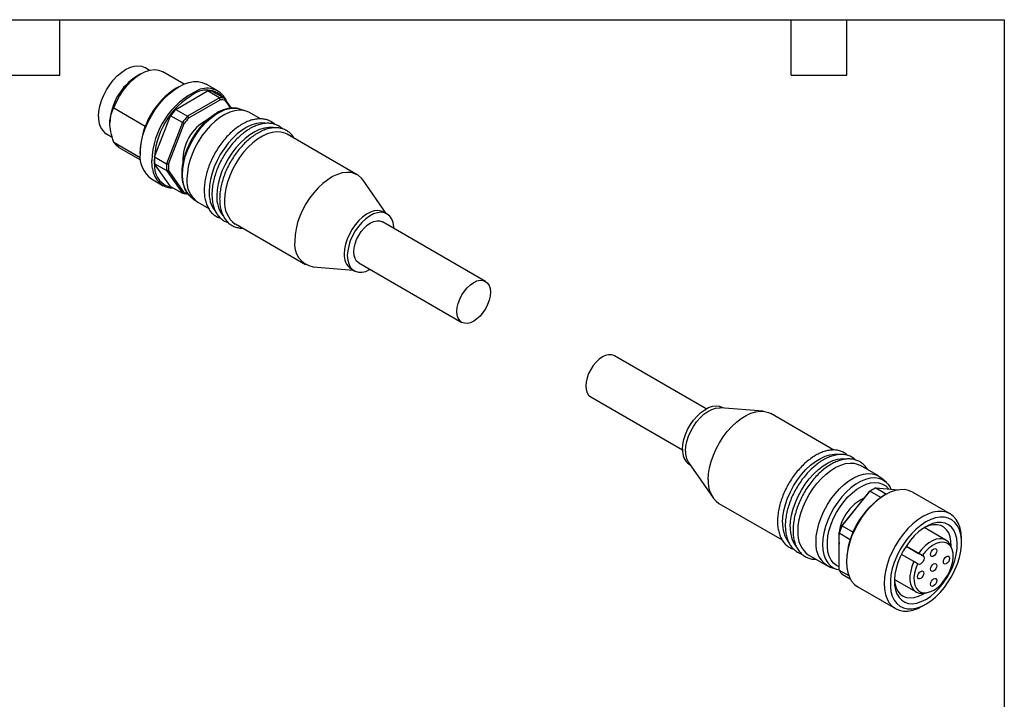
# Model space of a CAD drawing. Header units: millimetres. Extents: x 6 to 273, y 6 to 210.
# Tile 5 of 5: x 138 to 273, y 116 to 210. Entities that reach past the tile are written whole.
import ezdxf

# ---------------------------------------------------------------- set-up
doc = ezdxf.new("R2010")
doc.units = ezdxf.units.MM
doc.linetypes.add('SLD-Solid', pattern=[0])
doc.layers.add('TEXT', color=140, linetype='SLD-Solid', lineweight=25)

msp = doc.modelspace()

# ---------------------------------------------------------------- linework, layer by layer
for p, q in [((155.81, 202.61), (155.17, 202.98)), ((154.63, 202.13), (154.1, 201.82)), ((160.58, 200.72), (157.63, 202.42)), ((159.83, 200.35), (159.48, 200.15)), ((165.21, 199.78), (163.58, 200.72)), ((159.41, 197.25), (163.79, 199.78)), ((165.42, 198.84), (161.04, 196.31)), ((161.21, 196.09), (165.52, 198.58)), ((161.6, 199.17), (161.38, 199.03)), ((165.42, 198.84), (163.79, 199.78)), ((164.48, 199.72), (166.11, 198.78)), ((167.06, 197.43), (166.11, 198.78)), ((166.15, 198.52), (166.93, 197.41)), ((150.92, 197.46), (155.25, 194.96)), ((159.41, 197.25), (161.04, 196.31)), ((169.06, 197.03), (168.21, 197.31)), ((156.52, 190.74), (158.71, 196.39)), ((160.34, 195.45), (158.71, 196.39)), ((171.04, 195.95), (169.53, 196.83)), ((160.34, 195.45), (158.15, 189.8)), ((158.43, 189.75), (160.59, 195.31)), ((149.92, 193.89), (150.7, 193.44)), ((184.31, 188.29), (174.69, 193.85)), ((154.55, 190.62), (150.92, 192.71)), ((151.63, 192.03), (154.58, 190.33)), ((154.53, 191.57), (154.53, 191.17)), ((156.52, 190.74), (158.15, 189.8)), ((158.71, 186.7), (156.52, 189.81)), ((158.15, 188.87), (156.52, 189.81)), ((156.08, 187.73), (157.71, 186.79)), ((158.15, 188.87), (160.34, 185.76)), ((160.59, 185.85), (158.43, 188.92)), ((158.71, 186.7), (160.34, 185.76)), ((188.26, 183.01), (185.12, 187.54)), ((161.36, 185.43), (162.02, 184.83)), ((162.43, 184.53), (163.94, 183.66)), ((188.39, 182.94), (187.96, 183.19)), ((167.6, 181.55), (177.21, 176)), ((201.9, 173.69), (187.76, 181.86)), ((178.27, 175.67), (183.76, 175.22)), ((184.51, 176.23), (198.65, 168.06)), ((183.46, 175.39), (183.89, 175.15)), ((232.17, 156.22), (219.58, 163.49)), ((216.33, 157.86), (228.92, 150.59)), ((239.96, 155.88), (234.1, 156.37)), ((234.47, 156.34), (234.35, 156.41)), ((249.66, 150.57), (241.02, 155.56)), ((229.76, 148.85), (233.11, 144.01)), ((229.85, 148.61), (229.97, 148.54)), ((255.8, 147.02), (253.33, 148.45)), ((256.88, 146.12), (256.22, 146.72)), ((256.95, 146.05), (256.88, 146.12)), ((254.51, 144.86), (250.77, 140.21)), ((250.81, 140.19), (254.61, 144.91)), ((256.1, 144.05), (254.61, 144.91)), ((255.01, 145.16), (254.87, 145.08)), ((255.41, 145.38), (256.88, 144.53)), ((255.41, 145.38), (258.49, 145.1)), ((265.62, 141.82), (260.45, 144.8)), ((233.92, 143.26), (242.58, 138.26)), ((251.93, 138.28), (250.41, 139.16)), ((250.41, 134.1), (250.41, 139.16)), ((250.81, 140.19), (252.34, 139.31)), ((265.05, 138.22), (262.08, 139.93)), ((267.17, 137.9), (267.17, 138.39)), ((259.58, 137.39), (261.3, 136.4)), ((261.9, 136.05), (259.58, 137.39)), ((265.87, 137.03), (265.71, 137.43)), ((246.23, 136.16), (248.7, 134.73)), ((260.65, 135.28), (258.93, 136.27)), ((261.8, 136.11), (261.9, 136.05)), ((249.17, 134.52), (250.02, 134.25)), ((249.99, 134.26), (250.41, 134.16)), ((250.41, 134.1), (251.72, 133.35)), ((261.25, 134.93), (261.15, 134.99)), ((251.93, 132.89), (250.81, 133.53)), ((257.98, 132.83), (260.95, 131.12)), ((252.96, 131.81), (258.12, 128.83)), ((261.96, 130.95), (262.39, 131)), ((261.87, 130.83), (262.08, 130.96)), ((261.87, 129.2), (262.29, 129.45))]:
    msp.add_line(p, q)
at = {"flags": 128}
for points in [[(148.84, 196.29), (148.88, 196.99), (149.02, 197.72), (149.24, 198.47), (149.54, 199.22), (149.92, 199.95), (150.37, 200.64), (150.86, 201.28), (151.4, 201.85), (151.97, 202.33), (152.55, 202.72), (153.13, 203), (153.7, 203.17), (154.23, 203.23), (154.73, 203.16), (155.17, 202.98)], [(150.92, 197.46), (151.28, 198.28), (151.71, 199.09), (152.21, 199.85), (152.76, 200.55), (153.36, 201.17), (153.99, 201.7), (154.63, 202.13), (155.28, 202.44), (155.91, 202.64), (156.5, 202.71), (157.06, 202.65), (157.56, 202.47), (157.63, 202.42)], [(154.53, 191.17), (154.57, 191.99), (154.71, 192.86), (154.93, 193.74), (155.24, 194.64), (155.62, 195.53), (156.08, 196.39), (156.6, 197.22), (157.18, 198), (157.8, 198.71), (158.46, 199.35), (159.14, 199.9), (159.83, 200.35), (160.52, 200.7), (161.2, 200.94), (161.86, 201.06), (162.48, 201.06), (163.06, 200.95), (163.58, 200.72)], [(161.36, 185.43), (161.04, 185.78), (160.73, 186.29), (160.51, 186.88), (160.38, 187.56), (160.33, 188.3), (160.38, 189.09), (160.51, 189.93), (160.73, 190.78), (161.04, 191.64), (161.43, 192.49), (161.88, 193.32), (162.4, 194.1), (162.97, 194.83), (163.58, 195.49), (164.22, 196.07), (164.88, 196.56), (165.55, 196.94), (166.21, 197.22), (166.85, 197.38), (167.46, 197.43), (168.03, 197.36), (168.21, 197.31)], [(169.53, 196.83), (169.22, 196.98), (168.68, 197.12), (168.1, 197.16), (167.47, 197.07), (166.82, 196.88), (166.15, 196.57), (165.48, 196.15), (164.82, 195.64), (164.18, 195.05), (163.57, 194.37), (163.01, 193.62), (162.49, 192.83), (162.04, 192), (161.66, 191.14), (161.36, 190.27), (161.14, 189.41), (161.01, 188.58), (160.96, 187.78)], [(171.69, 195.37), (171.14, 195.4), (170.51, 195.32), (169.86, 195.12), (169.19, 194.81), (168.52, 194.4), (167.86, 193.89), (167.22, 193.29), (166.61, 192.61), (166.05, 191.87), (165.53, 191.07), (165.08, 190.24), (164.7, 189.38), (164.4, 188.52), (164.18, 187.66), (164.05, 186.82), (164, 186.02)], [(172.76, 194.76), (172.2, 194.79), (171.57, 194.7), (170.92, 194.51), (170.25, 194.2), (169.58, 193.79), (168.92, 193.28), (168.28, 192.68), (167.67, 192), (167.11, 191.26), (166.59, 190.46), (166.14, 189.63), (165.76, 188.77), (165.46, 187.9), (165.24, 187.05), (165.11, 186.21), (165.06, 185.41)], [(174.69, 193.85), (174.39, 194), (173.85, 194.14), (173.26, 194.18), (172.63, 194.09), (171.98, 193.9), (171.31, 193.59), (170.64, 193.18), (169.98, 192.66), (169.34, 192.07), (168.73, 191.39), (168.17, 190.65), (167.66, 189.85), (167.21, 189.02), (166.83, 188.16), (166.52, 187.29), (166.3, 186.43), (166.17, 185.6), (166.12, 184.8)], [(151.63, 192.03), (151.28, 192.3), (150.92, 192.71)], [(156.25, 189.14), (156.2, 189.45), (156.15, 190.23)], [(185.12, 187.54), (184.9, 187.82), (184.49, 188.18), (184, 188.44), (183.46, 188.59), (182.88, 188.62), (182.25, 188.54), (181.6, 188.34), (180.93, 188.04), (180.26, 187.62), (179.6, 187.11), (178.96, 186.51), (178.35, 185.84), (177.78, 185.09), (177.27, 184.3), (176.82, 183.46), (176.44, 182.61), (176.14, 181.74), (175.92, 180.88), (175.79, 180.05), (175.74, 179.25)], [(187.96, 183.19), (187.6, 183.33), (187.14, 183.4), (186.64, 183.34), (186.12, 183.17), (185.58, 182.88), (185.04, 182.49), (184.53, 182.01), (184.04, 181.45), (183.61, 180.83), (183.24, 180.17), (182.93, 179.48), (182.71, 178.78), (182.58, 178.1), (182.53, 177.45)], [(189.32, 180.96), (189.31, 181.18), (189.22, 181.75), (189.04, 182.23), (188.77, 182.62), (188.43, 182.91), (188.03, 183.09), (187.57, 183.15), (187.07, 183.09), (186.54, 182.92), (186, 182.64), (185.47, 182.25), (184.95, 181.77), (184.47, 181.21), (184.03, 180.59), (183.66, 179.92), (183.36, 179.23), (183.14, 178.54), (183, 177.85), (182.95, 177.21)], [(184.51, 176.23), (184.51, 176.23), (184.23, 176.47), (184.01, 176.8), (183.88, 177.22), (183.84, 177.72), (183.88, 178.26), (184.01, 178.83), (184.23, 179.41), (184.51, 179.98), (184.86, 180.51), (185.26, 180.99), (185.69, 181.39), (186.14, 181.7), (186.58, 181.9), (187.02, 182), (187.41, 181.99), (187.76, 181.86)], [(182.95, 177.21), (183, 176.61), (183.14, 176.09), (183.36, 175.65), (183.66, 175.31), (184.03, 175.07), (184.47, 174.95), (184.95, 174.95), (185.47, 175.06), (186, 175.29), (186.07, 175.33)], [(200.28, 168.23), (199.83, 168.02), (199.4, 167.92), (199, 167.94), (198.65, 168.06), (198.37, 168.3), (198.15, 168.64), (198.02, 169.06), (197.98, 169.55), (198.02, 170.1), (198.15, 170.67), (198.37, 171.25), (198.65, 171.82), (199, 172.35), (199.4, 172.82), (199.83, 173.22), (200.28, 173.53), (200.73, 173.74), (201.16, 173.84), (201.55, 173.82), (201.9, 173.69), (202.19, 173.46), (202.4, 173.12), (202.53, 172.7), (202.58, 172.21), (202.53, 171.66), (202.4, 171.09), (202.19, 170.51), (201.9, 169.94), (201.55, 169.41), (201.16, 168.93), (200.73, 168.53), (200.28, 168.23)], [(217.96, 163.33), (217.51, 163.02), (217.08, 162.62), (216.68, 162.14), (216.33, 161.61), (216.04, 161.05), (215.83, 160.46), (215.7, 159.89), (215.66, 159.35), (215.7, 158.85), (215.83, 158.43), (216.04, 158.1), (216.33, 157.86), (216.33, 157.86)], [(228.92, 150.67), (228.96, 151.32), (229.1, 152), (229.32, 152.7), (229.62, 153.39), (230, 154.05), (230.43, 154.68), (230.91, 155.23), (231.43, 155.71), (231.96, 156.1), (232.5, 156.39), (233.03, 156.56), (233.53, 156.62), (233.99, 156.56), (234.35, 156.41)], [(229.34, 150.43), (229.39, 151.08), (229.52, 151.76), (229.74, 152.45), (230.05, 153.14), (230.42, 153.81), (230.85, 154.43), (231.34, 154.99), (231.85, 155.47), (232.39, 155.86), (232.93, 156.14), (233.45, 156.32), (233.95, 156.37), (234.1, 156.37)], [(232.45, 146.51), (232.5, 147.31), (232.63, 148.14), (232.85, 149), (233.15, 149.87), (233.53, 150.73), (233.98, 151.56), (234.49, 152.36), (235.06, 153.1), (235.67, 153.78), (236.31, 154.37), (236.97, 154.89), (237.64, 155.3), (238.31, 155.61), (238.96, 155.8), (239.59, 155.89), (240.17, 155.85), (240.71, 155.71), (241.02, 155.56)], [(242.63, 140.63), (242.68, 141.43), (242.81, 142.27), (243.03, 143.12), (243.33, 143.99), (243.71, 144.85), (244.16, 145.68), (244.68, 146.48), (245.24, 147.22), (245.85, 147.9), (246.49, 148.5), (247.15, 149.01), (247.82, 149.42), (248.49, 149.73), (249.14, 149.93), (249.77, 150.01), (250.36, 149.98), (250.41, 149.97)], [(243.69, 140.02), (243.74, 140.82), (243.87, 141.65), (244.09, 142.51), (244.4, 143.38), (244.77, 144.24), (245.22, 145.07), (245.74, 145.87), (246.3, 146.61), (246.91, 147.29), (247.55, 147.88), (248.21, 148.4), (248.88, 148.81), (249.55, 149.12), (250.2, 149.31), (250.83, 149.4), (251.42, 149.36), (251.47, 149.35)], [(244.76, 139.41), (244.8, 140.2), (244.93, 141.04), (245.15, 141.9), (245.46, 142.77), (245.84, 143.62), (246.29, 144.46), (246.8, 145.25), (247.36, 146), (247.97, 146.67), (248.61, 147.27), (249.27, 147.78), (249.94, 148.2), (250.61, 148.5), (251.26, 148.7), (251.89, 148.78), (252.48, 148.75), (253.02, 148.6), (253.33, 148.45)], [(247.23, 137.98), (247.27, 138.78), (247.41, 139.61), (247.63, 140.47), (247.93, 141.34), (248.31, 142.19), (248.76, 143.03), (249.27, 143.82), (249.84, 144.57), (250.45, 145.24), (251.09, 145.84), (251.75, 146.35), (252.42, 146.77), (253.09, 147.07), (253.74, 147.27), (254.36, 147.35), (254.95, 147.32), (255.49, 147.17), (255.97, 146.91), (256.22, 146.72)], [(256.88, 146.12), (256.81, 146.18), (256.35, 146.48), (255.84, 146.67), (255.27, 146.74), (254.65, 146.69), (254.01, 146.53), (253.35, 146.25), (252.69, 145.87), (252.02, 145.38), (251.38, 144.8), (250.77, 144.14), (250.2, 143.41), (249.68, 142.63), (249.23, 141.8), (248.85, 140.95), (248.54, 140.09), (248.32, 139.24), (248.18, 138.41), (248.13, 137.61), (248.18, 136.87), (248.32, 136.19), (248.54, 135.6), (248.85, 135.09), (249.23, 134.68), (249.68, 134.38), (249.99, 134.26)], [(250.41, 134.56), (250.05, 134.74), (249.64, 135.07), (249.31, 135.49), (249.05, 136.01), (248.87, 136.61), (248.79, 137.29), (248.79, 138.02), (248.87, 138.79), (249.05, 139.59), (249.31, 140.41), (249.64, 141.22), (250.05, 142.02), (250.52, 142.78), (251.04, 143.49), (251.61, 144.14), (252.21, 144.71), (252.84, 145.2), (253.47, 145.59), (254.1, 145.88), (254.71, 146.06), (255.3, 146.12), (255.85, 146.07), (256.35, 145.91), (256.79, 145.64), (257.16, 145.26), (257.19, 145.22)], [(260.45, 144.8), (259.93, 145.03), (259.36, 145.14), (258.73, 145.13), (258.08, 145.01), (257.4, 144.78), (256.71, 144.43), (256.01, 143.98), (255.33, 143.43), (254.68, 142.79), (254.05, 142.08), (253.48, 141.3), (252.96, 140.47), (252.5, 139.6), (252.11, 138.71), (251.81, 137.82), (251.58, 136.93), (251.45, 136.07), (251.4, 135.24), (251.45, 134.47), (251.58, 133.76), (251.81, 133.13), (252.11, 132.59), (252.5, 132.15), (252.96, 131.81), (252.96, 131.81)], [(267.17, 138.39), (267.12, 139.16), (266.99, 139.87), (266.77, 140.5), (266.46, 141.04), (266.07, 141.48), (265.62, 141.82), (265.1, 142.05), (264.52, 142.16), (263.9, 142.15), (263.24, 142.03), (262.56, 141.8), (261.87, 141.45), (261.17, 141), (260.49, 140.45), (259.84, 139.81), (259.22, 139.1), (258.64, 138.32), (258.12, 137.49), (257.66, 136.62), (257.27, 135.73), (256.97, 134.84), (256.74, 133.95), (256.61, 133.09), (256.56, 132.26), (256.61, 131.49), (256.74, 130.78), (256.97, 130.15), (257.27, 129.61), (257.66, 129.17), (258.12, 128.83), (258.64, 128.6), (259.22, 128.49), (259.84, 128.49), (260.49, 128.62), (261.17, 128.85), (261.87, 129.2), (261.87, 129.2)], [(262.29, 129.45), (262.96, 129.88), (263.61, 130.41), (264.24, 131.03), (264.83, 131.73), (265.37, 132.49), (265.86, 133.29), (266.28, 134.13), (266.62, 134.99), (266.89, 135.85), (267.07, 136.69), (267.16, 137.5), (267.16, 138.27), (267.07, 138.98), (266.89, 139.62), (266.62, 140.17), (266.28, 140.63), (265.86, 140.98), (265.37, 141.23), (264.83, 141.36), (264.24, 141.37), (263.61, 141.26), (262.96, 141.04), (262.29, 140.71), (261.63, 140.28), (260.97, 139.74), (260.35, 139.12), (259.76, 138.43), (259.21, 137.67), (258.73, 136.87), (258.31, 136.03), (257.96, 135.17), (257.69, 134.31), (257.51, 133.47), (257.42, 132.65), (257.42, 131.88), (257.51, 131.18), (257.69, 130.54), (257.96, 129.99), (258.31, 129.53), (258.73, 129.18), (259.21, 128.93), (259.76, 128.8), (260.35, 128.79), (260.97, 128.89), (261.63, 129.11), (262.29, 129.45)], [(262.29, 130.1), (262.92, 130.51), (263.53, 131.03), (264.12, 131.63), (264.67, 132.3), (265.17, 133.03), (265.61, 133.81), (265.97, 134.61), (266.26, 135.42), (266.46, 136.23), (266.58, 137.01), (266.6, 137.75), (266.53, 138.43), (266.37, 139.04), (266.13, 139.57), (265.8, 140), (265.4, 140.33), (264.93, 140.54), (264.4, 140.64), (263.83, 140.62), (263.23, 140.48), (262.61, 140.23), (261.98, 139.87), (261.35, 139.4), (260.75, 138.84), (260.18, 138.2), (259.66, 137.5), (259.19, 136.74), (258.78, 135.95), (258.46, 135.14), (258.21, 134.33), (258.05, 133.54), (257.98, 132.77), (258, 132.06), (258.12, 131.41), (258.32, 130.84), (258.61, 130.36), (258.98, 129.98), (259.41, 129.71), (259.91, 129.55), (260.46, 129.51), (261.05, 129.59), (261.66, 129.79), (262.29, 130.1)], [(265.75, 137.32), (265.75, 137.4), (265.73, 138.07), (265.62, 138.68), (265.42, 139.21), (265.13, 139.65), (264.77, 139.99), (264.34, 140.22), (263.85, 140.33), (263.32, 140.33), (262.75, 140.21), (262.16, 139.97), (262.08, 139.93)], [(261.15, 134.99), (260.9, 134.34), (260.74, 133.7), (260.66, 133.09), (260.68, 132.53), (260.79, 132.03), (260.99, 131.61), (261.27, 131.29), (261.62, 131.08), (262.03, 130.99), (262.48, 131.02), (262.97, 131.17), (263.47, 131.42), (263.96, 131.79), (264.44, 132.24), (264.87, 132.78), (265.26, 133.37), (265.58, 133.99), (265.82, 134.64), (265.98, 135.28), (266.04, 135.89), (266.02, 136.45), (265.9, 136.94), (265.7, 137.35), (265.41, 137.66), (265.06, 137.86), (264.64, 137.94), (264.18, 137.91), (263.7, 137.75), (263.2, 137.49), (262.7, 137.11), (262.23, 136.65), (261.8, 136.11)], [(265.71, 137.43), (265.62, 137.62), (265.36, 137.98), (265.03, 138.23), (264.64, 138.38), (264.2, 138.41), (263.72, 138.33), (263.22, 138.14), (262.71, 137.84), (262.21, 137.44), (261.74, 136.96), (261.3, 136.4)], [(263.35, 136.02), (263.19, 135.96), (263.05, 135.99), (262.96, 136.09), (262.93, 136.26), (262.96, 136.47), (263.05, 136.68), (263.19, 136.87), (263.35, 137), (263.51, 137.05), (263.65, 137.03), (263.74, 136.92), (263.78, 136.75), (263.74, 136.55), (263.65, 136.34), (263.51, 136.15), (263.35, 136.02)], [(260.65, 135.28), (260.39, 134.62), (260.21, 133.97), (260.11, 133.34), (260.11, 132.75), (260.19, 132.22), (260.36, 131.76), (260.61, 131.4), (260.93, 131.13), (261.32, 130.97), (261.76, 130.93), (261.96, 130.95)], [(261.9, 136.05), (262, 135.94), (262.04, 135.76), (262, 135.53), (261.9, 135.3), (261.75, 135.1), (261.58, 134.96), (261.4, 134.9), (261.25, 134.93)], [(265.12, 135), (264.96, 134.94), (264.82, 134.97), (264.73, 135.07), (264.7, 135.24), (264.73, 135.45), (264.82, 135.66), (264.96, 135.85), (265.12, 135.98), (265.28, 136.03), (265.42, 136.01), (265.51, 135.9), (265.54, 135.73), (265.51, 135.53), (265.42, 135.31), (265.28, 135.13), (265.12, 135)], [(261.58, 132.96), (261.42, 132.9), (261.28, 132.93), (261.19, 133.03), (261.16, 133.2), (261.19, 133.41), (261.28, 133.62), (261.42, 133.81), (261.58, 133.94), (261.75, 133.99), (261.88, 133.97), (261.98, 133.86), (262.01, 133.69), (261.98, 133.49), (261.88, 133.27), (261.75, 133.09), (261.58, 132.96)], [(263.35, 133.98), (263.19, 133.92), (263.05, 133.95), (262.96, 134.05), (262.93, 134.22), (262.96, 134.43), (263.05, 134.64), (263.19, 134.83), (263.35, 134.96), (263.51, 135.01), (263.65, 134.99), (263.74, 134.88), (263.78, 134.71), (263.74, 134.51), (263.65, 134.29), (263.51, 134.11), (263.35, 133.98)], [(257.98, 132.83), (258.05, 132.27), (258.21, 131.69), (258.45, 131.21), (258.77, 130.82), (259.17, 130.53), (259.63, 130.36), (260.14, 130.3), (260.69, 130.37), (261.27, 130.54), (261.87, 130.83)], [(263.35, 131.94), (263.19, 131.88), (263.05, 131.91), (262.96, 132.01), (262.93, 132.18), (262.96, 132.39), (263.05, 132.6), (263.19, 132.78), (263.35, 132.92), (263.51, 132.97), (263.65, 132.95), (263.74, 132.84), (263.78, 132.67), (263.74, 132.46), (263.65, 132.25), (263.51, 132.07), (263.35, 131.94)]]:
    msp.add_lwpolyline(points, dxfattribs=at)
for centre, radius, start, end in [((158.39, 195.06), 8.01, 122.3926, 177.6128), ((165.27, 191.09), 10.75, 122.5885, 177.4168), ((167.09, 189.96), 10.94, 114.7374, 178.6103), ((163.63, 196.67), 3.22, 41.996, 129.165), ((163.72, 197.26), 2.9, 22.5399, 114.4834), ((167.28, 189.99), 10.8, 123.1115, 183.2583), ((163.88, 196.88), 2.9, 77.9831, 91.7978), ((165.51, 195.94), 2.9, 77.9831, 91.7978), ((165.59, 195.75), 2.82, 78.5434, 91.2376), ((168.12, 189.54), 11.63, 138.4687, 143.9421), ((151.4, 196), 2.58, 173.5491, 235.1388), ((169.74, 188.6), 11.63, 138.4687, 143.9421), ((169.7, 188.62), 11.31, 138.6912, 143.7196), ((166.58, 190.33), 6.17, 117.8109, 182.2749), ((158.3, 190.81), 3.79, 174.5293, 234.1585), ((163.29, 190.28), 6.78, 176.0789, 183.9211), ((159.16, 189.36), 2.92, 184.2786, 269.9648), ((159.4, 189.43), 2.91, 181.1513, 261.0635), ((164.92, 189.34), 6.78, 176.0789, 183.9211), ((165.01, 189.34), 6.6, 176.3976, 183.6024), ((164.52, 187.43), 3.58, 174.4209, 234.2669), ((160.94, 188.6), 2.9, 257.9831, 271.7978), ((161.14, 188.54), 2.75, 258.447, 267.5076), ((168.03, 185.77), 4.04, 176.3925, 217.0994), ((169.09, 185.16), 4.04, 176.3925, 217.0994), ((169.68, 184.45), 3.58, 174.4209, 234.2669), ((178.81, 178.74), 3.11, 170.5803, 259.9767), ((184.73, 177.21), 2.21, 173.6295, 235.0583), ((218.91, 162), 1.63, 65.6929, 125.6176), ((231.18, 150.45), 2.27, 174.4799, 234.2079), ((231.99, 150.29), 2.66, 176.9258, 212.8144), ((236.01, 146.16), 3.58, 174.4209, 234.2669), ((258.35, 139.06), 6.96, 120.0361, 123.5039), ((258.39, 139.28), 6.78, 116.0755, 123.9191), ((256.39, 138.52), 6.03, 115.4919, 188.0327), ((262.6, 134.9), 11.21, 121.9682, 178.0371), ((246.8, 140.41), 4.17, 177.0004, 215.2733), ((247.86, 139.8), 4.17, 177.0004, 215.2733), ((248.31, 139.06), 3.58, 174.4209, 234.2669), ((261.13, 135.66), 11.31, 156.2802, 161.3084), ((261.44, 135.47), 11.63, 156.0578, 161.5309), ((250.6, 137.6), 3.4, 173.5823, 245.0291), ((252.97, 135.47), 2.9, 208.1943, 222.007)]:
    msp.add_arc(centre, radius, start, end)
for points in [[(165.52, 198.58), (165.49, 198.66), (165.45, 198.75), (165.42, 198.84)], [(166.11, 198.78), (166.12, 198.69), (166.13, 198.61), (166.15, 198.52)], [(161.04, 196.31), (161.09, 196.24), (161.15, 196.16), (161.21, 196.09)], [(160.59, 195.31), (160.51, 195.36), (160.42, 195.4), (160.34, 195.45)], [(158.15, 189.8), (158.24, 189.79), (158.34, 189.77), (158.43, 189.75)], [(158.43, 188.92), (158.34, 188.91), (158.24, 188.89), (158.15, 188.87)], [(160.34, 185.76), (160.42, 185.79), (160.51, 185.82), (160.59, 185.85)]]:
    msp.add_open_spline(points, degree=3)
for points, knots in [([(150.39, 195.39), (150.39, 195.77), (150.44, 196.12), (150.61, 196.8), (150.74, 197.13), (150.92, 197.46)], [0, 0, 0, 0, 0.5, 0.5, 1, 1, 1, 1]), ([(168.17, 197.31), (168.03, 197.35), (167.71, 197.44), (167.17, 197.45), (166.57, 197.38), (165.94, 197.2), (165.42, 196.98), (165.01, 196.75), (164.59, 196.49), (164.05, 196.1), (163.44, 195.55), (162.86, 194.94), (162.32, 194.26), (161.83, 193.54), (161.39, 192.77), (161.02, 191.98), (160.71, 191.17), (160.47, 190.36), (160.31, 189.56), (160.23, 188.79), (160.24, 188.04), (160.33, 187.34), (160.51, 186.7), (160.77, 186.14), (161.07, 185.7), (161.3, 185.5), (161.39, 185.42)], [0, 0, 0, 0, 0.033705, 0.076221, 0.119498, 0.163608, 0.208344, 0.227989, 0.251957, 0.297121, 0.342227, 0.387256, 0.432214, 0.477126, 0.522019, 0.566926, 0.611869, 0.656883, 0.701999, 0.747246, 0.792635, 0.838136, 0.883586, 0.928696, 0.973095, 1, 1, 1, 1]), ([(172.98, 195.21), (172.97, 195.23), (172.83, 195.38), (172.49, 195.59), (171.98, 195.83), (171.43, 195.95), (170.83, 195.98), (170.21, 195.9), (169.56, 195.72), (169, 195.48), (168.66, 195.3), (168.54, 195.23)], [0, 0, 0, 0, 0.013134, 0.142783, 0.27109, 0.399191, 0.528248, 0.659119, 0.791855, 0.925936, 1, 1, 1, 1]), ([(150.92, 192.71), (150.74, 193.26), (150.61, 193.73), (150.44, 194.61), (150.39, 195.01), (150.39, 195.39)], [0, 0, 0, 0, 0.5, 0.5, 1, 1, 1, 1]), ([(168.54, 195.23), (168.42, 195.16), (168.09, 194.96), (167.54, 194.55), (166.9, 194), (166.29, 193.37), (165.72, 192.67), (165.2, 191.93), (164.72, 191.14), (164.31, 190.32), (163.96, 189.49), (163.68, 188.65), (163.48, 187.81), (163.35, 186.99), (163.31, 186.2), (163.35, 185.45), (163.47, 184.75), (163.68, 184.12), (163.97, 183.56), (164.33, 183.09), (164.77, 182.71), (165.18, 182.47), (165.46, 182.38), (165.56, 182.35)], [0, 0, 0, 0, 0.0265292, 0.0766697, 0.1267668, 0.1768011, 0.2267771, 0.2767111, 0.3266244, 0.3765406, 0.426478, 0.4764596, 0.52651, 0.5766521, 0.6269016, 0.6772566, 0.7276706, 0.7779821, 0.8279465, 0.8772702, 0.9257831, 0.9736227, 1, 1, 1, 1]), ([(169.6, 194.62), (169.48, 194.55), (169.15, 194.34), (168.6, 193.94), (167.96, 193.38), (167.35, 192.75), (166.78, 192.06), (166.26, 191.32), (165.78, 190.53), (165.37, 189.71), (165.02, 188.88), (164.74, 188.03), (164.54, 187.2), (164.41, 186.38), (164.37, 185.59), (164.41, 184.84), (164.53, 184.14), (164.74, 183.51), (165.03, 182.95), (165.39, 182.48), (165.83, 182.1), (166.24, 181.85), (166.52, 181.77), (166.62, 181.74)], [0, 0, 0, 0, 0.0265292, 0.0766697, 0.1267668, 0.1768011, 0.2267771, 0.2767111, 0.3266244, 0.3765406, 0.426478, 0.4764596, 0.52651, 0.5766521, 0.6269016, 0.6772566, 0.7276706, 0.7779821, 0.8279465, 0.8772702, 0.9257831, 0.9736227, 1, 1, 1, 1]), ([(174.04, 194.6), (174.03, 194.61), (173.89, 194.77), (173.55, 194.98), (173.05, 195.22), (172.49, 195.34), (171.89, 195.37), (171.27, 195.29), (170.63, 195.11), (170.06, 194.87), (169.72, 194.68), (169.6, 194.62)], [0, 0, 0, 0, 0.013134, 0.142783, 0.27109, 0.399191, 0.528248, 0.659119, 0.791855, 0.925936, 1, 1, 1, 1]), ([(175.66, 193.29), (175.59, 193.4), (175.43, 193.68), (175.08, 194.04), (174.62, 194.37), (174.1, 194.6), (173.55, 194.73), (172.96, 194.76), (172.33, 194.68), (171.69, 194.5), (171.13, 194.26), (170.78, 194.07), (170.66, 194)], [0, 0, 0, 0, 0.066833, 0.176762, 0.284915, 0.391948, 0.498808, 0.606468, 0.715639, 0.826366, 0.938217, 1, 1, 1, 1]), ([(170.66, 194), (170.55, 193.93), (170.21, 193.73), (169.66, 193.33), (169.02, 192.77), (168.41, 192.14), (167.84, 191.45), (167.32, 190.7), (166.84, 189.92), (166.43, 189.1), (166.08, 188.26), (165.8, 187.42), (165.6, 186.59), (165.47, 185.77), (165.43, 184.98), (165.47, 184.23), (165.59, 183.53), (165.8, 182.9), (166.09, 182.34), (166.45, 181.86), (166.89, 181.49), (167.38, 181.21), (167.92, 181.04), (168.32, 180.97), (168.55, 180.98), (168.57, 180.98)], [0, 0, 0, 0, 0.024678, 0.071319, 0.11792, 0.164462, 0.21095, 0.257399, 0.303829, 0.350262, 0.396714, 0.443207, 0.489765, 0.536408, 0.58315, 0.629991, 0.676887, 0.723687, 0.770164, 0.816046, 0.861173, 0.905674, 0.949948, 0.994342, 1, 1, 1, 1]), ([(251.61, 149.81), (251.52, 149.89), (251.29, 150.11), (250.85, 150.34), (250.32, 150.52), (249.74, 150.59), (249.13, 150.56), (248.49, 150.42), (247.84, 150.19), (247.18, 149.86), (246.52, 149.43), (245.87, 148.91), (245.25, 148.32), (244.65, 147.66), (244.1, 146.94), (243.6, 146.18), (243.15, 145.38), (242.77, 144.55), (242.45, 143.71), (242.21, 142.87), (242.04, 142.04), (241.95, 141.23), (241.94, 140.46), (242.02, 139.73), (242.19, 139.06), (242.43, 138.46), (242.76, 137.94), (243.15, 137.51), (243.62, 137.19), (243.97, 137), (244.17, 136.96), (244.19, 136.95)], [0, 0, 0, 0, 0.022731, 0.057604, 0.092299, 0.127088, 0.162288, 0.198012, 0.234176, 0.270608, 0.30715, 0.343689, 0.380187, 0.416639, 0.453054, 0.489445, 0.525828, 0.562221, 0.598636, 0.635091, 0.671605, 0.708192, 0.744858, 0.781593, 0.818326, 0.85491, 0.891142, 0.926829, 0.961938, 0.996685, 1, 1, 1, 1]), ([(252.67, 149.2), (252.58, 149.28), (252.35, 149.49), (251.91, 149.73), (251.38, 149.91), (250.8, 149.98), (250.19, 149.95), (249.56, 149.81), (248.9, 149.58), (248.24, 149.24), (247.58, 148.81), (246.93, 148.3), (246.31, 147.71), (245.72, 147.05), (245.16, 146.33), (244.66, 145.57), (244.21, 144.76), (243.83, 143.94), (243.51, 143.1), (243.27, 142.26), (243.1, 141.43), (243.01, 140.62), (243.01, 139.85), (243.08, 139.12), (243.25, 138.45), (243.49, 137.85), (243.82, 137.33), (244.21, 136.9), (244.68, 136.57), (245.03, 136.39), (245.23, 136.35), (245.25, 136.34)], [0, 0, 0, 0, 0.022731, 0.057604, 0.092299, 0.127088, 0.162288, 0.198012, 0.234176, 0.270608, 0.30715, 0.343689, 0.380187, 0.416639, 0.453054, 0.489445, 0.525828, 0.562221, 0.598636, 0.635091, 0.671605, 0.708192, 0.744858, 0.781593, 0.818326, 0.85491, 0.891142, 0.926829, 0.961938, 0.996685, 1, 1, 1, 1]), ([(254.3, 147.89), (254.28, 147.92), (254.17, 148.14), (253.9, 148.46), (253.47, 148.84), (252.98, 149.12), (252.44, 149.29), (251.86, 149.36), (251.25, 149.33), (250.62, 149.2), (249.96, 148.96), (249.3, 148.63), (248.64, 148.2), (247.99, 147.69), (247.37, 147.1), (246.78, 146.44), (246.23, 145.72), (245.72, 144.95), (245.28, 144.15), (244.89, 143.32), (244.57, 142.48), (244.33, 141.64), (244.16, 140.81), (244.07, 140.01), (244.07, 139.23), (244.14, 138.51), (244.31, 137.84), (244.55, 137.24), (244.88, 136.71), (245.28, 136.29), (245.74, 135.95), (246.25, 135.73), (246.74, 135.6), (247.06, 135.6), (247.19, 135.6)], [0, 0, 0, 0, 0.005213, 0.037656, 0.069566, 0.101033, 0.13234, 0.163732, 0.195494, 0.227728, 0.260361, 0.293234, 0.326207, 0.359177, 0.392111, 0.425003, 0.457861, 0.490697, 0.523527, 0.556366, 0.589224, 0.622119, 0.655066, 0.68808, 0.721165, 0.754312, 0.787457, 0.820469, 0.853162, 0.885363, 0.917043, 0.948396, 0.979698, 1, 1, 1, 1]), ([(257.55, 145.19), (257.52, 145.26), (257.4, 145.52), (257.2, 145.81), (257, 145.98), (256.95, 146.03)], [0, 0, 0, 0, 0.226407, 0.797473, 1, 1, 1, 1]), ([(254.61, 144.91), (254.59, 144.9), (254.56, 144.88), (254.52, 144.87), (254.51, 144.86)], [0, 0, 0, 0, 0.561779, 1, 1, 1, 1]), ([(250.41, 139.16), (250.41, 139.18), (250.41, 139.22), (250.41, 139.27), (250.41, 139.29)], [0, 0, 0, 0, 0.5617791, 1, 1, 1, 1]), ([(250.77, 140.21), (250.78, 140.21), (250.79, 140.2), (250.81, 140.2), (250.81, 140.19)], [0, 0, 0, 0, 0.5582208, 1, 1, 1, 1]), ([(261.3, 136.4), (261.39, 136.35), (261.56, 136.25), (261.73, 136.16), (261.8, 136.11)], [0, 0, 0, 0, 0.5691599, 1, 1, 1, 1]), ([(261.15, 134.99), (261.06, 135.04), (260.89, 135.14), (260.72, 135.23), (260.65, 135.28)], [0, 0, 0, 0, 0.5508, 1, 1, 1, 1])]:
    msp.add_open_spline(points, degree=3, knots=knots)
at = {"layer": 'TEXT'}
for p, q in [((6.35, 209.55), (273.05, 209.55)), ((143.51, 201.93), (143.51, 209.55)), ((243.84, 201.93), (243.84, 209.55)), ((251.46, 201.93), (251.46, 209.55)), ((273.05, 209.55), (273.05, 6.35)), ((135.89, 201.93), (143.51, 201.93)), ((243.84, 201.93), (251.46, 201.93))]:
    msp.add_line(p, q, dxfattribs=at)

doc.saveas('drawing.dxf')
